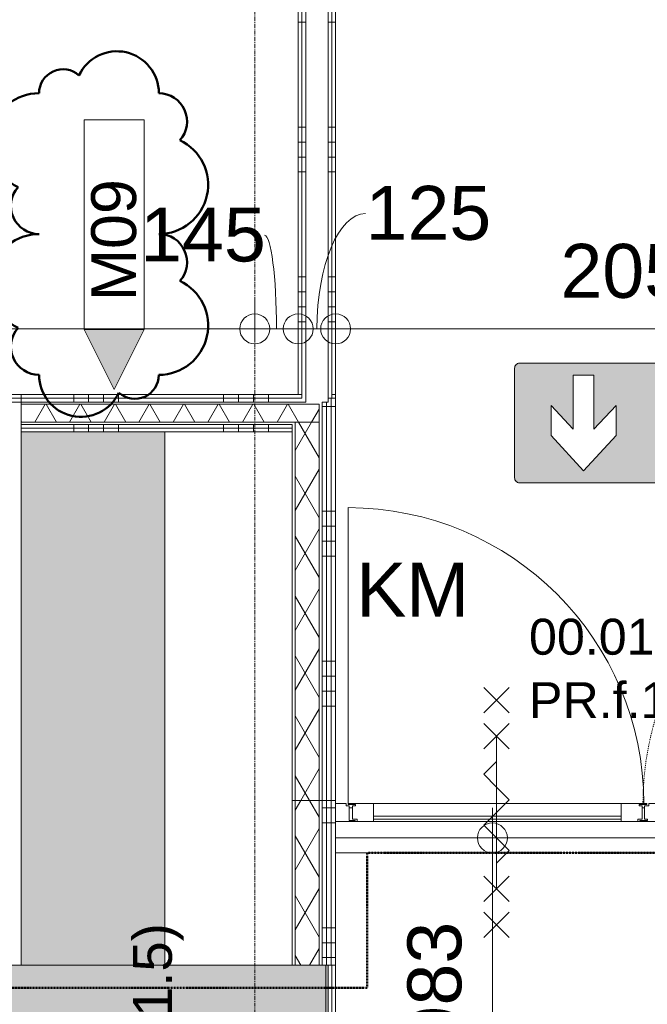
# Model space of a CAD drawing. Header units: millimetres. Extents: x 522 to 75900, y -25803 to 58941.
# Tile 22 of 134: x 18215 to 20311, y 29895 to 33181. Entities that reach past the tile are written whole.
import ezdxf

# ---------------------------------------------------------------- set-up
doc = ezdxf.new("R2010")
doc.units = ezdxf.units.MM
for name, pattern in [('BE_Brand', [10, 5, -2, 1, -2]), ('Dash', [6.35, 3.175, -3.175]), ('Dot', [4.7625, 0, -4.7625]), ('Grid Line', [22.225, 12.7, -3.175, 3.175, -3.175])]:
    doc.linetypes.add(name, pattern=pattern)
for name, color, linetype, lineweight in [('00_Algemeen', 7, 'Dot', 9), ('00_Algemeen-100', 7, 'Continuous', 9), ('22_Metselwerk', 7, 'Continuous', 9), ('30_Kozijnen-ramen-deuren', 7, 'Continuous', 9), ('34_Beglazing', 7, 'Continuous', 18), ('42_Dekvloeren en vloersystemen', 7, 'Continuous', 9), ('42_Dekvloeren en vloersystemen_HATCH', 7, 'Continuous', 9)]:
    doc.layers.add(name, color=color, linetype=linetype, lineweight=lineweight)
doc.styles.add('Arial', font='arial.ttf', dxfattribs={"height": 180})
doc.styles.add('Arial_1', font='arial.ttf', dxfattribs={"height": 130})
doc.styles.add('Arial_3', font='arial.ttf', dxfattribs={"height": 150})
doc.styles.add('Arial_4', font='arial.ttf', dxfattribs={"height": 120})
doc.dimstyles.new('1_8mm_continuous_mm_zwart', dxfattribs={"dimscale": 304.8, "dimtxt": 183.646692, "dimasz": 0.328084, "dimexe": 0.328084, "dimexo": 0.0625, "dimgap": 0.164042, "dimtad": 1, "dimdec": 0, "dimzin": 0, "dimdsep": 46, "dimtxsty": 'Arial', "dimblk1": 'DOTBLANK', "dimblk2": 'DOTBLANK', "dimsah": 1, "dimcen": 0.09, "dimdle": 0.328084, "dimazin": 0, "dimtfac": 1, "dimtdec": 4, "dimtix": 1, "dimtmove": 0, "dimatfit": 3, "dimfxl": 0.328084, "dimfxlon": 1, "dimtvp": 1, "dimtolj": 1, "dimtzin": 0, "dimarcsym": 2})
doc.dimstyles.new('1_8mm_continuous_mm_zwart_2', dxfattribs={"dimscale": 304.8, "dimtxt": 183.646692, "dimasz": 0.328084, "dimexe": 0.328084, "dimexo": 0.0625, "dimgap": 0.164042, "dimtad": 1, "dimdec": 0, "dimzin": 0, "dimdsep": 46, "dimtxsty": 'Arial', "dimblk1": 'DOTBLANK', "dimblk2": 'DOTBLANK', "dimsah": 1, "dimcen": 0.09, "dimdle": 0.328084, "dimazin": 0, "dimtfac": 1, "dimtdec": 4, "dimtix": 1, "dimtmove": 1, "dimatfit": 3, "dimfxl": 0.328084, "dimfxlon": 1, "dimtvp": 1, "dimtolj": 1, "dimtzin": 0, "dimarcsym": 2})
doc.dimstyles.new('1_8mm_continuous_mm_zwart_3', dxfattribs={"dimscale": 304.8, "dimtxt": 183.646692, "dimasz": 0.328084, "dimexe": 0.328084, "dimexo": 0.0625, "dimgap": 0.164042, "dimtad": 1, "dimdec": 0, "dimzin": 0, "dimdsep": 46, "dimtxsty": 'Arial', "dimblk1": 'DOTBLANK', "dimblk2": 'DOTBLANK', "dimsah": 1, "dimcen": 0.09, "dimdle": 0.328084, "dimazin": 0, "dimtfac": 1, "dimtdec": 4, "dimtix": 1, "dimtmove": 0, "dimatfit": 3, "dimfxl": 0.328084, "dimfxlon": 1, "dimtvp": 1, "dimtolj": 1, "dimtzin": 0, "dimarcsym": 2})
pattern_1 = [(270, (18545, 31930), (500, 4e-12), []), (270, (18495, 31930), (500, 4e-12), []), (270, (18445, 31930), (500, 4e-12), []), (270, (18395, 31930), (500, 4e-12), [])]
pattern_2 = [(180, (19270, 33672.5), (-6e-14, -500), []), (180, (19270, 33722.5), (-6e-14, -500), []), (180, (19270, 33772.5), (-6e-14, -500), []), (180, (19270, 33822.5), (-6e-14, -500), [])]
pattern_3 = [(180, (19270, 30500), (-6e-14, -500), []), (180, (19270, 30550), (-6e-14, -500), []), (180, (19270, 30600), (-6e-14, -500), []), (180, (19270, 30650), (-6e-14, -500), [])]
pattern_4 = [(60, (0, 0), (-86.60254, 50), []), (120, (0, 0), (-86.60254, -50), [])]
pattern_5 = [(90, (16510, 31805), (-500, -5e-12), []), (90, (16560, 31805), (-500, -5e-12), []), (90, (16610, 31805), (-500, -5e-12), []), (90, (16660, 31805), (-500, -5e-12), [])]
pattern_6 = [(180, (19270, 31390), (-6e-14, -500), []), (180, (19270, 31440), (-6e-14, -500), []), (180, (19270, 31490), (-6e-14, -500), []), (180, (19270, 31540), (-6e-14, -500), [])]

# ---------------------------------------------------------------- blocks, each defined once
blk = doc.blocks.new('FRA_R12_AWT_CON_Betonwerk_R20_rvt-1-100 - Plattegrond - Begane grond')
at = {"layer": '22_Metselwerk', "true_color": 0xc0c0c0}
blk.add_hatch(color=9, dxfattribs=at).paths.add_polyline_path([(18647.1, 29775), (19245, 29775), (19245, 30025), (18075, 30025), (18075, 29775), (18275, 29775)], flags=0)
at = {"layer": '42_Dekvloeren en vloersystemen_HATCH', "lineweight": 5, "true_color": 0xf5f5f5}
for points in [[(18600, 30025), (18600, 31805), (18220, 31805), (18220, 30025), (18275, 30025)], [(18700, 30025), (18700, 31805), (18600, 31805), (18600, 30025), (18647.1, 30025)]]:
    blk.add_hatch(color=7, dxfattribs=at).paths.add_polyline_path(points, flags=0)
at = {"layer": '22_Metselwerk', "lineweight": 13}
for p, q in [((19245, 30025), (18075, 30025)), ((19245, 29775), (19245, 30025))]:
    blk.add_line(p, q, dxfattribs=at)
at = {"layer": '42_Dekvloeren en vloersystemen', "lineweight": 13}
for p, q in [((18700, 31805), (18700, 31200)), ((18700, 31200), (18700, 30175)), ((18700, 30175), (18700, 30025))]:
    blk.add_line(p, q, dxfattribs=at)
blk = doc.blocks.new('32_PR_f - 16_A_2055x3910-9926251-100 - Plattegrond - Begane grond')
at = {"layer": '00_Algemeen', "linetype": 'Continuous'}
for p, q in [((-327.3, 321.6), (-412.2, 406.4)), ((-412.2, 321.6), (-327.3, 406.4)), ((653.9, 321.6), (569, 406.4)), ((569, 321.6), (653.9, 406.4)), ((-369.8, 244), (-412.2, 286.4)), ((-369.8, 244), (-327.3, 286.4)), ((611.4, 244), (569, 286.4)), ((611.4, 244), (653.9, 286.4)), ((-412.2, 201.6), (-369.8, 244)), ((-327.3, 201.6), (-369.8, 244)), ((-369.8, -266), (-369.8, 244)), ((569, 201.6), (611.4, 244)), ((653.9, 201.6), (611.4, 244)), ((611.4, -266), (611.4, 244)), ((-369.8, 158.7), (-412.2, 116.3)), ((611.4, 158.7), (569, 116.3)), ((-412.2, 116.3), (-369.8, 73.9)), ((569, 116.3), (611.4, 73.9)), ((-369.8, 73.9), (-327.3, 31.4)), ((611.4, 73.9), (653.9, 31.4)), ((-327.3, 31.4), (-369.8, -11)), ((653.9, 31.4), (611.4, -11)), ((-369.8, -11), (-412.2, -53.4)), ((611.4, -11), (569, -53.4)), ((-412.2, -53.4), (-369.8, -95.9)), ((569, -53.4), (611.4, -95.9)), ((-369.8, -95.9), (-327.3, -138.3)), ((611.4, -95.9), (653.9, -138.3)), ((-327.3, -138.3), (-369.8, -180.7)), ((653.9, -138.3), (611.4, -180.7)), ((-412.2, -223.6), (-369.8, -266)), ((-327.3, -223.6), (-369.8, -266)), ((569, -223.6), (611.4, -266)), ((653.9, -223.6), (611.4, -266)), ((-369.8, -266), (-412.2, -308.4)), ((-369.8, -266), (-327.3, -308.4)), ((611.4, -266), (569, -308.4)), ((611.4, -266), (653.9, -308.4)), ((-327.3, -343.6), (-412.2, -428.4)), ((-412.2, -343.6), (-327.3, -428.4)), ((653.9, -343.6), (569, -428.4)), ((569, -343.6), (653.9, -428.4))]:
    blk.add_line(p, q, dxfattribs=at)
at = {"layer": '30_Kozijnen-ramen-deuren'}
for p, q in [((-906.7, 19), (-841.7, 19)), ((-906.7, -41), (-906.7, 19)), ((-861.7, 16), (-861.7, -33.5)), ((-841.7, 16), (-861.7, 16)), ((-841.7, 19), (-841.7, 16)), ((1083.3, 19), (1148.3, 19)), ((1083.3, 16), (1083.3, 19)), ((1103.3, 16), (1083.3, 16)), ((1103.3, -33.5), (1103.3, 16)), ((1148.3, 19), (1148.3, -41)), ((-871.7, -41), (-906.7, -41)), ((-871.7, -33.5), (-871.7, -41)), ((-861.7, -33.5), (-871.7, -33.5)), ((1113.3, -33.5), (1103.3, -33.5)), ((1113.3, -41), (1113.3, -33.5)), ((1148.3, -41), (1113.3, -41))]:
    blk.add_line(p, q, dxfattribs=at)
blk = doc.blocks.new('32_d_Binnendeur_PR_Beglaasd_Contra - D4_Passief-10344620-100 - Plattegrond - Begane grond')
at = {"layer": '30_Kozijnen-ramen-deuren'}
for p, q in [((1037.7, 14.6), (1052.7, 14.6)), ((1037.7, -29.4), (1037.7, 14.6)), ((1052.7, 22.6), (1107.7, 22.6)), ((1052.7, 14.6), (1052.7, 22.6)), ((1107.7, 22.6), (1107.7, -37.4)), ((1107.7, 22.6), (1935.2, 22.6)), ((1935.2, 22.6), (2020.2, 22.6)), ((1935.2, -37.4), (1935.2, 22.6)), ((1995.2, 19.6), (1995.2, 14.6)), ((2020.2, 19.6), (1995.2, 19.6)), ((1995.2, 14.6), (2005.2, 14.6)), ((2005.2, 14.6), (2005.2, -29.4)), ((2020.2, 22.6), (2020.2, 19.6)), ((1047.7, -29.4), (1037.7, -29.4)), ((1047.7, -34.4), (1047.7, -29.4)), ((1990.2, -29.4), (1990.2, -37.4)), ((2005.2, -29.4), (1990.2, -29.4)), ((1022.7, -34.4), (1047.7, -34.4)), ((1022.7, -37.4), (1022.7, -34.4)), ((1107.7, -37.4), (1022.7, -37.4)), ((1935.2, -37.4), (1107.7, -37.4)), ((1935.2, -37.4), (1107.7, -37.4)), ((1990.2, -37.4), (1935.2, -37.4)), ((1967.6, -37.4), (1975.8, -37.4))]:
    blk.add_line(p, q, dxfattribs=at)
at = {"layer": '30_Kozijnen-ramen-deuren', "linetype": 'Dash'}
for p, q in [((1935.2, 22.6), (1122.8, 22.6)), ((1997, 22.6), (2005.5, 22.6)), ((1022.7, -1024.9), (1022.7, -37.4))]:
    blk.add_line(p, q, dxfattribs=at)
blk.add_arc((1022.7, -37.4), 987.5, 270, 0, dxfattribs=at)
at = {"layer": '34_Beglazing', "lineweight": 9}
for p, q in [((1107.7, 4.6), (1107.7, 14.6)), ((1107.7, 14.6), (1935.2, 14.6)), ((1935.2, 4.6), (1107.7, 4.6)), ((1935.2, 14.6), (1935.2, 4.6))]:
    blk.add_line(p, q, dxfattribs=at)
blk = doc.blocks.new('32_d_Binnendeur_PR_Beglaasd - D4-10344619-100 - Plattegrond - Begane grond')
at = {"layer": '30_Kozijnen-ramen-deuren'}
for p, q in [((1022.7, 1024.9), (1022.7, 37.4)), ((1107.7, 37.4), (1022.7, 37.4)), ((1022.7, 37.4), (1022.7, 34.4)), ((1022.7, 34.4), (1047.7, 34.4)), ((1047.7, 34.4), (1047.7, 29.4)), ((1935.2, 37.4), (1107.7, 37.4)), ((1107.7, -22.6), (1107.7, 37.4)), ((1935.2, 37.4), (1107.7, 37.4)), ((2020.2, 37.4), (1935.2, 37.4)), ((1935.2, 37.4), (1935.2, -22.6)), ((1995.2, 29.4), (1995.2, 34.4)), ((1995.2, 34.4), (2020.2, 34.4)), ((1996.9, 37.4), (2005.4, 37.4)), ((2020.2, 34.4), (2020.2, 37.4)), ((1047.7, 29.4), (1037.7, 29.4)), ((1037.7, 29.4), (1037.7, -14.6)), ((2005.2, 29.4), (1995.2, 29.4)), ((2005.2, -14.6), (2005.2, 29.4)), ((1037.7, -14.6), (1052.7, -14.6)), ((1052.7, -14.6), (1052.7, -22.6)), ((1052.7, -22.6), (1107.7, -22.6)), ((1107.7, -22.6), (1935.2, -22.6)), ((1935.2, -22.6), (1990.2, -22.6)), ((1990.2, -22.6), (1990.2, -14.6)), ((1990.2, -14.6), (2005.2, -14.6))]:
    blk.add_line(p, q, dxfattribs=at)
at = {"layer": '30_Kozijnen-ramen-deuren', "linetype": 'Dash'}
for p, q in [((1052.7, -22.6), (1047.7, -22.6)), ((1935.2, -22.6), (1116.4, -22.6)), ((1972.6, -22.6), (1980.8, -22.6)), ((1990.2, -22.6), (1995.2, -22.6)), ((1995.2, -22.6), (1990.2, -22.6))]:
    blk.add_line(p, q, dxfattribs=at)
at = {"layer": '30_Kozijnen-ramen-deuren'}
blk.add_arc((1022.7, 37.4), 987.5, 360, 90, dxfattribs=at)
at = {"layer": '34_Beglazing', "lineweight": 9}
for p, q in [((1935.2, -4.6), (1107.7, -4.6)), ((1107.7, -4.6), (1107.7, -14.6)), ((1107.7, -14.6), (1935.2, -14.6)), ((1935.2, -14.6), (1935.2, -4.6))]:
    blk.add_line(p, q, dxfattribs=at)
blk = doc.blocks.new('65_DI_noodarmatuur nooduitgang_NEN1413 - Type 1-7581339-100 - Plattegrond - Begane grond')
at = {"layer": '00_Algemeen', "linetype": 'Continuous', "true_color": 0x00843d}
h = blk.add_hatch(color=116, dxfattribs=at)
h.paths.add_polyline_path([(430, -183.4), (429.4, 187.6), (425.2, 194.9), (418, 199.1), (413.7, 199.6), (-418, 199.1), (-425.2, 194.9), (-429.4, 187.6), (-430, 183.4), (-429.4, -187.6), (-425.2, -194.9), (-418, -199.1), (-413.8, -199.6), (418, -199.1), (425.2, -194.9), (429.4, -187.6)], flags=0)
h.paths.add_polyline_path([(308.2, 41.3), (308.2, -58.7), (234.7, 21), (234.7, -159.3), (165.1, -159.3), (165.1, 21), (91.1, -58.7), (91.1, 41.3), (199.9, 159.3)], flags=0)
h.paths.add_polyline_path([(-79.3, 173.4), (-79.3, 22.8), (-117.5, 22.8), (-152.4, 67.2), (-159.4, 72.2), (-167.9, 75.1), (-177, 75.9), (-256, 75.2), (-267.8, 71.4), (-274.1, 65.4), (-301.2, 18.3), (-300.8, 11.5), (-297.1, 5.7), (-291.1, 2.4), (-284.2, 2.4), (-281, 3.7), (-275.9, 8.7), (-250.7, 49.1), (-249.7, 49.5), (-220.3, 49.5), (-243.2, 4.3), (-249.7, -20.7), (-251, -46.4), (-254.5, -77.1), (-257.2, -78.8), (-317.5, -79.5), (-331.2, -82.5), (-337.5, -85.5), (-343.1, -89.6), (-348, -95.9), (-351.6, -103.1), (-353.8, -110.8), (-233.6, -110.2), (-226.8, -106.8), (-224.1, -104), (-220.9, -97), (-215, -35.4), (-153.6, -151.9), (-150.1, -155.7), (-142.3, -158.5), (-112, -158.5), (-181.5, -16.9), (-160, 29.8), (-135.1, -1.3), (-127.8, -4.3), (-79.3, -4.3), (-79.3, -170.2), (-103.5, -194.4), (-147.4, -194.4), (-117.8, -165.9), (-148.6, -165.9), (-158.2, -170.3), (-166.4, -176.9), (-184.6, -194.5), (-344.1, -194.5), (-319.8, -170.2), (-319.8, -118.4), (-365.9, -118.8), (-355.3, -94.7), (-350.5, -87.6), (-344, -81.7), (-336.4, -77.3), (-328.1, -74.6), (-319.3, -73.7), (-319.3, 173.4), (-193.1, 173.4)], flags=0)
h.paths.add_polyline_path([(-137.9, 110.7), (-138.8, 118.1), (-141.7, 125), (-146.2, 130.9), (-152.1, 135.4), (-159, 138.3), (-166.4, 139.3), (-173.8, 138.3), (-180.7, 135.4), (-186.6, 130.9), (-191.1, 125), (-193.9, 118.1), (-194.9, 110.7), (-193.1, 101.2), (-191.1, 96.5), (-186.6, 90.6), (-180.7, 86), (-173.8, 83.2), (-166.4, 82.2), (-159, 83.2), (-152.1, 86), (-146.2, 90.6), (-141.7, 96.5), (-138.8, 103.4)], flags=0)
at = {"layer": '00_Algemeen', "color": 116, "linetype": 'Continuous', "true_color": 0x00843d}
for p, q in [((413.7, 199.6), (-413.8, 199.6)), ((-430, 183.4), (-430, -183.4)), ((-319.3, 173.4), (-79.3, 173.4)), ((-319.3, -73.7), (-319.3, 173.4)), ((-79.3, 173.4), (-79.3, 22.8)), ((430, -183.4), (430, 183.4)), ((91.1, 41.3), (199.9, 159.3)), ((199.9, 159.3), (308.2, 41.3)), ((-177, 75.9), (-248, 75.9)), ((-274.1, 65.4), (-300.2, 21.6)), ((-275.9, 8.7), (-253.2, 46.8)), ((-249.7, 49.5), (-220.3, 49.5)), ((-220.3, 49.5), (-243.2, 4.3)), ((-117.5, 22.8), (-148.3, 62.7)), ((91.1, -58.7), (91.1, 41.3)), ((308.2, 41.3), (308.2, -58.7)), ((-181.5, -16.9), (-160, 29.8)), ((-160, 29.8), (-138, 1.5)), ((-79.3, 22.8), (-117.5, 22.8)), ((165.1, 21), (91.1, -58.7)), ((165.1, -159.3), (165.1, 21)), ((308.2, -58.7), (234.7, 21)), ((234.7, 21), (234.7, -159.3)), ((-112, -158.5), (-181.5, -16.9)), ((-127.8, -4.3), (-79.3, -4.3)), ((-79.3, -4.3), (-79.3, -170.2)), ((-251, -46.4), (-253.7, -74.1)), ((-220.9, -97), (-215, -35.4)), ((-215, -35.4), (-155.8, -149.7)), ((-257.2, -78.8), (-310.4, -78.8)), ((-319.8, -118.4), (-365.9, -118.8)), ((-353.8, -110.8), (-237.4, -110.8)), ((-319.8, -170.2), (-319.8, -118.4)), ((-142.3, -158.5), (-112, -158.5)), ((234.7, -159.3), (165.1, -159.3)), ((-344.1, -194.5), (-319.8, -170.2)), ((-184.6, -194.5), (-344.1, -194.5)), ((-166.4, -176.9), (-184.6, -194.5)), ((-117.8, -165.9), (-148.6, -165.9)), ((-147.4, -194.4), (-117.8, -165.9)), ((-103.5, -194.4), (-147.4, -194.4)), ((-79.3, -170.2), (-103.5, -194.4)), ((-413.8, -199.6), (413.7, -199.6))]:
    blk.add_line(p, q, dxfattribs=at)
for centre, radius, start, end in [((-413.8, 183.4), 16.2, 90, 180), ((413.7, 183.4), 16.2, 360, 90), ((-166.4, 110.7), 28.5, 360, 180), ((-166.4, 110.7), 28.5, 180, 360), ((-257.1, 53.9), 20.5, 109.0028, 145.8257), ((-247.5, 22.5), 53.4, 90.5428, 107.8215), ((-175.5, 39.2), 36.7, 63.9254, 92.2417), ((-168, 52.6), 21.4, 42.9932, 66.1768), ((-188.8, 30), 52.1, 38.9711, 45.5779), ((-248.4, 44.1), 5.56, 103.537, 150.5934), ((-287.7, 15.7), 13.8, 154.9491, 298.8247), ((-287.4, 15.3), 13.3, 298.5276, 330.1585), ((-126.4, -39.8), 124.8, 159.3069, 183.029), ((-125.4, 11.8), 16.3, 219.0619, 261.4561), ((-306.3, -122.8), 56.5, 141.4501, 158.9921), ((-311.4, -118.9), 43.1, 137.2383, 169.1825), ((-319.4, -115.4), 41.7, 89.9713, 138.2345), ((-317.5, -119.2), 39.2, 100.4179, 130.8486), ((-306.1, -165), 86.3, 92.8245, 102.3331), ((-258, -74.6), 4.31, 280.472, 6.1488), ((-237.8, -93.5), 17.3, 271.3447, 348.4175), ((-193.9, -182.5), 183.4, 154.158, 159.6724), ((-140, -140.2), 18.4, 210.848, 262.929), ((-413.8, -183.4), 16.2, 180, 270), ((-134.7, -208.4), 44.7, 108.1309, 135.2832), ((413.7, -183.4), 16.2, 270, 0)]:
    blk.add_arc(centre, radius, start, end, dxfattribs=at)
blk = doc.blocks.new('00_TAG-WA_VTW_wall_tag - VTW_Type Mark_7x2-11216409-100 - Plattegrond - Begane grond')
at = {"layer": '00_Algemeen', "linetype": 'Continuous', "true_color": 0x0000ff}
blk.add_hatch(color=5, dxfattribs=at).paths.add_polyline_path([(0, -2), (-1, 0), (1, 0)], flags=0)
at = {"layer": '00_Algemeen', "linetype": 'Continuous'}
for p, q in [((-1, 7), (-1, 0)), ((1, 7), (-1, 7)), ((1, 0), (1, 7)), ((-1, 0), (1, 0)), ((1, 0), (-1, 0)), ((-1, 0), (0, -2)), ((0, -2), (1, 0))]:
    blk.add_line(p, q, dxfattribs=at)
blk = doc.blocks.new('DIMBLOCK127-100 - Plattegrond - Begane grond')
at = {"layer": '00_Algemeen-100', "transparency": 16777216}
for p, q in [((14450, 32049.1), (14450, 32249.1)), ((19000, 32103.2), (19000, 32249.1)), ((14450, 32149.1), (19000, 32149.1)), ((14450, 32149.1), (14450, 32049.1)), ((19000, 32149.1), (19000, 32103.2))]:
    blk.add_line(p, q, dxfattribs=at)
for centre in [(14450, 32149.1), (19000, 32149.1)]:
    blk.add_circle(centre, 50, dxfattribs=at)
at = {"layer": '00_Algemeen-100', "color": 0, "transparency": 16777216, "insert": (16448.1, 32432.8), "char_height": 180, "width": 664.518, "attachment_point": 1, "line_spacing_factor": 0.941778, "style": 'Arial'}
blk.add_mtext('4550', dxfattribs=at)
blk = doc.blocks.new('_DotBlank')
at = {"color": 0, "linetype": 'ByBlock', "lineweight": -2}
blk.add_line((-0.5, 0), (-1, 0), dxfattribs=at)
blk.add_circle((0, 0), 0.5, dxfattribs=at)
blk = doc.blocks.new('DIMBLOCK128-100 - Plattegrond - Begane grond')
at = {"layer": '00_Algemeen-100', "transparency": 16777216}
for p, q in [((19000, 32103.2), (19000, 32249.1)), ((19145, 32249.1), (19145, 32049.1)), ((19145, 32149.1), (19145, 32249.1)), ((19000, 32149.1), (19145, 32149.1)), ((19000, 32149.1), (19000, 32103.2))]:
    blk.add_line(p, q, dxfattribs=at)
for centre in [(19000, 32149.1), (19145, 32149.1)]:
    blk.add_circle(centre, 50, dxfattribs=at)
blk.add_ellipse((19032.6, 32149.1), major_axis=(0, 312.6), ratio=0.12761, start_param=4.712389, end_param=6.283185, dxfattribs=at)
at = {"layer": '00_Algemeen-100', "color": 0, "transparency": 16777216, "insert": (18617.3, 32554.2), "char_height": 180, "width": 498.389, "attachment_point": 1, "line_spacing_factor": 0.941778, "style": 'Arial'}
blk.add_mtext('145', dxfattribs=at)
blk = doc.blocks.new('DIMBLOCK129-100 - Plattegrond - Begane grond')
at = {"layer": '00_Algemeen-100', "transparency": 16777216}
for p, q in [((19145, 32249.1), (19145, 32049.1)), ((19145, 32149.1), (19145, 32249.1)), ((19270, 32249.1), (19270, 32049.1)), ((19270, 32149.1), (19270, 32249.1)), ((19145, 32149.1), (19270, 32149.1))]:
    blk.add_line(p, q, dxfattribs=at)
for centre in [(19145, 32149.1), (19270, 32149.1)]:
    blk.add_circle(centre, 50, dxfattribs=at)
blk.add_ellipse((19369.9, 32149.1), major_axis=(0, 384.8), ratio=0.421906, start_param=0, end_param=1.570796, dxfattribs=at)
at = {"layer": '00_Algemeen-100', "color": 0, "transparency": 16777216, "insert": (19369.9, 32626.4), "char_height": 180, "width": 498.389, "attachment_point": 1, "line_spacing_factor": 0.941778, "style": 'Arial'}
blk.add_mtext('125', dxfattribs=at)
blk = doc.blocks.new('DIMBLOCK130-100 - Plattegrond - Begane grond')
at = {"layer": '00_Algemeen-100', "transparency": 16777216}
for p, q in [((19270, 32249.1), (19270, 32049.1)), ((19270, 32149.1), (19270, 32249.1)), ((21325, 32249.1), (21325, 32049.1)), ((21325, 32149.1), (21325, 32249.1)), ((19270, 32149.1), (21325, 32149.1))]:
    blk.add_line(p, q, dxfattribs=at)
for centre in [(19270, 32149.1), (21325, 32149.1)]:
    blk.add_circle(centre, 50, dxfattribs=at)
at = {"layer": '00_Algemeen-100', "color": 0, "transparency": 16777216, "insert": (20020.6, 32432.8), "char_height": 180, "width": 664.518, "attachment_point": 1, "line_spacing_factor": 0.941778, "style": 'Arial'}
blk.add_mtext('2055', dxfattribs=at)
blk = doc.blocks.new('Family - ___-11217124-100 - Plattegrond - Begane grond')
at = {"layer": '00_Algemeen', "color": 1, "linetype": 'Continuous', "lineweight": 50, "true_color": 0xff0000}
for centre, radius, start, end in [((18539.7, 32935.7), 140, 0, 154.7912), ((18359.7, 32935.7), 80, 48.1897, 180), ((18279.7, 32771.2), 164.5, 90, 244.7912), ((18679.7, 32841.7), 94, 318.1897, 90), ((18679.7, 32630.2), 164.5, 270, 64.7912), ((18279.7, 32559.7), 94, 138.1897, 270), ((18279.7, 32301.2), 164.5, 90, 244.7912), ((18679.7, 32371.7), 94, 318.1897, 90), ((18679.7, 32160.2), 164.5, 270, 64.7912), ((18279.7, 32089.7), 94, 138.1897, 270), ((18419.7, 31995.7), 140, 180, 334.7912), ((18599.7, 31995.7), 80, 228.1897, 0)]:
    blk.add_arc(centre, radius, start, end, dxfattribs=at)
blk = doc.blocks.new('DIMBLOCK378-100 - Plattegrond - Begane grond')
at = {"layer": '00_Algemeen-100', "transparency": 16777216}
for p, q in [((19793.3, 30550), (19793.3, 29467)), ((19893.3, 30450), (19693.3, 30450)), ((19793.3, 30450), (19893.3, 30450)), ((19693.3, 29467), (19893.3, 29467)), ((19793.3, 29467), (19693.3, 29467))]:
    blk.add_line(p, q, dxfattribs=at)
for centre in [(19793.3, 30450), (19793.3, 29467)]:
    blk.add_circle(centre, 50, dxfattribs=at)
at = {"layer": '00_Algemeen-100', "color": 0, "transparency": 16777216, "insert": (19509.6, 29750.8), "char_height": 180, "width": 498.389, "attachment_point": 1, "rotation": 90, "line_spacing_factor": 0.941778, "style": 'Arial'}
blk.add_mtext('983', dxfattribs=at)

msp = doc.modelspace()

# ---------------------------------------------------------------- hatches: boundary and pattern name
at = {"layer": '22_Metselwerk', "true_color": 0x808080}
h = msp.add_hatch(dxfattribs=at)
h.set_pattern_fill('FP_62', color=8, angle=270, style=0, pattern_type=2)
h.set_pattern_definition(pattern_2)
h.paths.add_polyline_path([(19145, 31930), (19157.5, 31930), (19157.5, 35015), (19145, 35015), (19145, 31999.7)], flags=0)
h = msp.add_hatch(dxfattribs=at)
h.set_pattern_fill('FP_62', color=8, angle=270, style=0, pattern_type=2)
h.set_pattern_definition(pattern_2)
h.paths.add_polyline_path([(19157.5, 31917.5), (19170, 31917.5), (19170, 35015), (19157.5, 35015), (19157.5, 31930)], flags=0)
h = msp.add_hatch(dxfattribs=at)
h.set_pattern_fill('FP_62', color=8, angle=270, style=0, pattern_type=2)
h.set_pattern_definition(pattern_2)
h.paths.add_polyline_path([(19245, 31917.5), (19257.5, 31917.5), (19257.5, 35015), (19245, 35015), (19245, 31930)], flags=0)
h = msp.add_hatch(dxfattribs=at)
h.set_pattern_fill('FP_62', color=8, angle=270, style=0, pattern_type=2)
h.set_pattern_definition(pattern_2)
h.paths.add_polyline_path([(19257.5, 31930), (19270, 31930), (19270, 35015), (19257.5, 35015), (19257.5, 31999.7)], flags=0)
h = msp.add_hatch(dxfattribs=at)
h.set_pattern_fill('FP_218', color=8, angle=-90, style=0, pattern_type=2)
h.set_pattern_definition(pattern_5)
h.paths.add_polyline_path([(18220, 31917.5), (18220, 31930), (14400, 31930), (14400, 31917.5), (18037.9, 31917.5)], flags=0)
h = msp.add_hatch(dxfattribs=at)
h.set_pattern_fill('FP_218', color=8, angle=-90, style=0, pattern_type=2)
h.set_pattern_definition(pattern_5)
h.paths.add_polyline_path([(18220, 31905), (18220, 31917.5), (14400, 31917.5), (14400, 31905), (18037.9, 31905)], flags=0)
h = msp.add_hatch(dxfattribs=at)
h.set_pattern_fill('FP_61', color=8, angle=-90, style=0, pattern_type=2)
h.set_pattern_definition(pattern_1)
h.paths.add_polyline_path([(18220, 31917.5), (19157.5, 31917.5), (19157.5, 31930), (18220, 31930)], flags=0)
h.paths.add_polyline_path([(19270, 31917.5), (19270, 31930), (19257.5, 31930), (19257.5, 31917.5)], flags=0)
h = msp.add_hatch(dxfattribs=at)
h.set_pattern_fill('FP_61', color=8, angle=-90, style=0, pattern_type=2)
h.set_pattern_definition(pattern_1)
h.paths.add_polyline_path([(18220, 31905), (19170, 31905), (19170, 31917.5), (18220, 31917.5)], flags=0)
h = msp.add_hatch(dxfattribs=at)
h.set_pattern_fill('FP_314', color=8, angle=270, style=0, pattern_type=2)
h.set_pattern_definition(pattern_6)
h.paths.add_polyline_path([(19255, 30575), (19255, 31917.5), (19245, 31917.5), (19245, 31905), (19240, 31905), (19240, 30575)], flags=0)
h = msp.add_hatch(dxfattribs=at)
h.set_pattern_fill('FP_314', color=8, angle=270, style=0, pattern_type=2)
h.set_pattern_definition(pattern_6)
h.paths.add_polyline_path([(19255, 30575), (19270, 30575), (19270, 31917.5), (19255, 31917.5), (19255, 30812.5)], flags=0)
at = {"layer": '22_Metselwerk'}
h = msp.add_hatch(dxfattribs=at)
h.set_pattern_fill('FP_9', color=256, angle=-120, style=0, pattern_type=2)
h.set_pattern_definition([(60, (0, 0), (-86.60254, 50), []), (120, (0, 0), (-86.60254, -50), [])])
h.paths.add_polyline_path([(18647.1, 31837.5), (19215, 31837.5), (19215, 31897.5), (18220, 31897.5), (18220, 31837.5), (18241, 31837.5)], flags=0)
at = {"layer": '22_Metselwerk', "true_color": 0x808080}
h = msp.add_hatch(dxfattribs=at)
h.set_pattern_fill('FP_314', color=8, angle=270, style=0, pattern_type=2)
h.set_pattern_definition(pattern_6)
h.paths.add_polyline_path([(19240, 30575), (19240, 31905), (19225, 31905), (19225, 30575)], flags=0)
h = msp.add_hatch(dxfattribs=at)
h.set_pattern_fill('FP_61', color=8, angle=-90, style=0, pattern_type=2)
h.set_pattern_definition(pattern_1)
h.paths.add_polyline_path([(18241, 31817.5), (19125, 31817.5), (19125, 31830), (18220, 31830), (18220, 31817.5)], flags=0)
h = msp.add_hatch(dxfattribs=at)
h.set_pattern_fill('FP_61', color=8, angle=-90, style=0, pattern_type=2)
h.set_pattern_definition(pattern_1)
h.paths.add_polyline_path([(19053.3, 31805), (19125, 31805), (19125, 31817.5), (18220, 31817.5), (18220, 31805), (18647.1, 31805)], flags=0)
at = {"layer": '22_Metselwerk'}
h = msp.add_hatch(dxfattribs=at)
h.set_pattern_fill('FP_2', color=256, angle=240, style=0, pattern_type=2)
h.set_pattern_definition(pattern_4)
h.paths.add_polyline_path([(19215, 30575), (19215, 31837.5), (19135, 31837.5), (19135, 30575)], flags=0)
h = msp.add_hatch(dxfattribs=at)
h.set_pattern_fill('FP_2', color=256, angle=240, style=0, pattern_type=2)
h.set_pattern_definition(pattern_4)
h.paths.add_polyline_path([(19135, 30025), (19215, 30025), (19215, 30575), (19135, 30575), (19135, 30416.7)], flags=0)
at = {"layer": '22_Metselwerk', "true_color": 0x808080}
h = msp.add_hatch(dxfattribs=at)
h.set_pattern_fill('FP_110', color=8, angle=270, style=0, pattern_type=2)
h.set_pattern_definition(pattern_3)
h.paths.add_polyline_path([(19225, 30025), (19240, 30025), (19240, 30575), (19225, 30575), (19225, 30416.7)], flags=0)
h = msp.add_hatch(dxfattribs=at)
h.set_pattern_fill('FP_110', color=8, angle=270, style=0, pattern_type=2)
h.set_pattern_definition(pattern_3)
h.paths.add_polyline_path([(19240, 30025), (19255, 30025), (19255, 30575), (19240, 30575), (19240, 30416.7)], flags=0)
h = msp.add_hatch(dxfattribs=at)
h.set_pattern_fill('FP_110', color=8, angle=270, style=0, pattern_type=2)
h.set_pattern_definition(pattern_3)
h.paths.add_polyline_path([(19255, 30025), (19270, 30025), (19270, 30575), (19255, 30575), (19255, 30416.7)], flags=0)

# ---------------------------------------------------------------- linework, layer by layer
at = {"layer": '00_Algemeen', "color": 16, "linetype": 'Grid Line', "true_color": 0x800000}
msp.add_line((19000, 4084), (19000, 58341), dxfattribs=at)
at = {"layer": '00_Algemeen', "color": 82, "linetype": 'BE_Brand', "lineweight": 50, "true_color": 0x46cc0d}
for p, q in [((31525, 30400), (19375, 30400)), ((19375, 30400), (19375, 29950)), ((19375, 29950), (18025, 29950))]:
    msp.add_line(p, q, dxfattribs=at)
at = {"layer": '22_Metselwerk'}
for p, q in [((19170, 31905), (19170, 35816)), ((19245, 35816), (19245, 31905)), ((19257.5, 35816), (19257.5, 31917.5)), ((19270, 30025), (19270, 35816)), ((19145, 35015), (19145, 31930)), ((19157.5, 35015), (19157.5, 31917.5)), ((19157.5, 31930), (10375, 31930)), ((19157.5, 31917.5), (10375, 31917.5)), ((18220, 30025), (18220, 31930)), ((19270, 31917.5), (19245, 31917.5)), ((19255, 31917.5), (19255, 30025)), ((19257.5, 31930), (19270, 31930)), ((19170, 31905), (10375, 31905)), ((19215, 31897.5), (18220, 31897.5)), ((19215, 31897.5), (19215, 30025)), ((19225, 31905), (19245, 31905)), ((19225, 31905), (19225, 30025)), ((19240, 31905), (19240, 30025)), ((18220, 31837.5), (19215, 31837.5)), ((19125, 31830), (18220, 31830)), ((19125, 31817.5), (18220, 31817.5)), ((19125, 31830), (19125, 30025)), ((19135, 31837.5), (19135, 30025)), ((18220, 31805), (19125, 31805)), ((19125, 30575), (19270, 30575)), ((18075, 30025), (18220, 30025)), ((19270, 30025), (19125, 30025)), ((19237.5, 30025), (19237.5, 29775)), ((19257.5, 30025), (19257.5, 29775)), ((19270, 29775), (19270, 30025))]:
    msp.add_line(p, q, dxfattribs=at)
at = {"layer": '42_Dekvloeren en vloersystemen', "color": 7, "true_color": 0xffffff}
for p, q in [((19315, 30550), (19326.3, 30550)), ((20293.8, 30550), (20301.2, 30550)), ((19341.3, 30505), (19335, 30505)), ((20286.2, 30505), (20278.8, 30505)), ((19270, 30450), (21325, 30450)), ((21325, 30400), (19270, 30400))]:
    msp.add_line(p, q, dxfattribs=at)

# ---------------------------------------------------------------- block references
at = {"lineweight": 5}
msp.add_blockref('FRA_R12_AWT_CON_Betonwerk_R20_rvt-1-100 - Plattegrond - Begane grond', (0, 0), dxfattribs=at)
at = {"layer": '00_Algemeen', "color": 1, "linetype": 'Continuous', "lineweight": 50, "true_color": 0xff0000}
msp.add_blockref('Family - ___-11217124-100 - Plattegrond - Begane grond', (0, 0), dxfattribs=at)
at = {"layer": '00_Algemeen', "linetype": 'Continuous', "xscale": 99.99999999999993, "yscale": 99.99999999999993, "zscale": 99.99999999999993}
msp.add_blockref('00_TAG-WA_VTW_wall_tag - VTW_Type Mark_7x2-11216409-100 - Plattegrond - Begane grond', (18530.7, 32147.3), dxfattribs=at)
at = {"layer": '00_Algemeen', "color": 116, "linetype": 'Continuous', "true_color": 0x00843d, "rotation": 180}
msp.add_blockref('65_DI_noodarmatuur nooduitgang_NEN1413 - Type 1-7581339-100 - Plattegrond - Begane grond', (20297.5, 31835), dxfattribs=at)
at = {"layer": '30_Kozijnen-ramen-deuren'}
msp.add_blockref('32_d_Binnendeur_PR_Beglaasd - D4-10344619-100 - Plattegrond - Begane grond', (18288.6, 30527.5), dxfattribs=at)
at = {"layer": '30_Kozijnen-ramen-deuren', "rotation": 180}
for name, p in [('32_d_Binnendeur_PR_Beglaasd_Contra - D4_Passief-10344620-100 - Plattegrond - Begane grond', (22306.4, 30527.5)), ('32_PR_f - 16_A_2055x3910-9926251-100 - Plattegrond - Begane grond', (20418.3, 30524))]:
    msp.add_blockref(name, p, dxfattribs=at)

# ---------------------------------------------------------------- texts
at = {"layer": '00_Algemeen', "color": 5, "linetype": 'Continuous', "true_color": 0x0000ff, "insert": (18453.7, 32241.3), "char_height": 150, "width": 505.063, "attachment_point": 1, "rotation": 90, "style": 'Arial_3'}
msp.add_mtext('M09', dxfattribs=at)
at = {"layer": '00_Algemeen', "color": 1, "linetype": 'Continuous', "true_color": 0xff0000, "insert": (19338.2, 31368.8), "char_height": 180, "width": 448.945, "attachment_point": 1, "style": 'Arial'}
msp.add_mtext('KM', dxfattribs=at)
at = {"layer": '00_Algemeen', "linetype": 'Continuous', "char_height": 120, "attachment_point": 1, "style": 'Arial_4'}
for s, insert, width in [('00.016', (19915.5, 31181.6), 665.401), ('PR.f.16.A', (19915.5, 30969.9), 929.957)]:
    msp.add_mtext(s, dxfattribs=dict(at, insert=insert, width=width))
at = {"layer": '00_Algemeen', "linetype": 'Continuous', "insert": (18593.4, 28187.1), "char_height": 130, "width": 2381.012, "attachment_point": 1, "rotation": 90, "style": 'Arial_1'}
msp.add_mtext('Verdeelkast elektra (1.5)', dxfattribs=at)

# ---------------------------------------------------------------- dimensions: what is measured, and where the dimension line sits
at = {"layer": '00_Algemeen', "linetype": 'Continuous'}
for base, p1, p2, override, picture, middle in [((19270, 32149.1), (19145, 32249.1), (19270, 32249.1), {"dimpost": '<>', "dimfxl": 125}, 'DIMBLOCK129-100 - Plattegrond - Begane grond', (19619.1, 32506.4)), ((19145, 32149.1), (19000, 32103.2), (19145, 32249.1), {"dimpost": '<>', "dimfxl": 205.706503}, 'DIMBLOCK128-100 - Plattegrond - Begane grond', (18866.5, 32434.2))]:
    dim = msp.add_linear_dim(base=base, p1=p1, p2=p2, dimstyle='1_8mm_continuous_mm_zwart_2', override=override, dxfattribs=at)
    dim.commit()
    dim.dimension.update_dxf_attribs({"geometry": picture, "text_midpoint": middle, "dimtype": 160})
for base, p1, p2, override, picture, middle in [((19000, 32149.1), (14450, 32049.1), (19000, 32103.2), {"dimpost": '<>', "dimfxl": 4550.321479}, 'DIMBLOCK127-100 - Plattegrond - Begane grond', (16725, 32291)), ((21325, 32149.1), (19270, 32249.1), (21325, 32249.1), {"dimpost": '<>', "dimfxl": 2055}, 'DIMBLOCK130-100 - Plattegrond - Begane grond', (20297.5, 32291))]:
    dim = msp.add_linear_dim(base=base, p1=p1, p2=p2, dimstyle='1_8mm_continuous_mm_zwart', override=override, dxfattribs=at)
    dim.commit()
    dim.dimension.update_dxf_attribs({"geometry": picture, "text_midpoint": middle})
dim = msp.add_linear_dim(base=(19793.3, 29467), p1=(19893.3, 30450), p2=(19693.3, 29467), angle=90, dimstyle='1_8mm_continuous_mm_zwart_3', override={"dimpost": '<>', "dimfxl": 1003.100558}, dxfattribs=at)
dim.commit()
dim.dimension.update_dxf_attribs({"geometry": 'DIMBLOCK378-100 - Plattegrond - Begane grond', "text_midpoint": (19651.3, 29958.5)})

doc.saveas('drawing.dxf')
